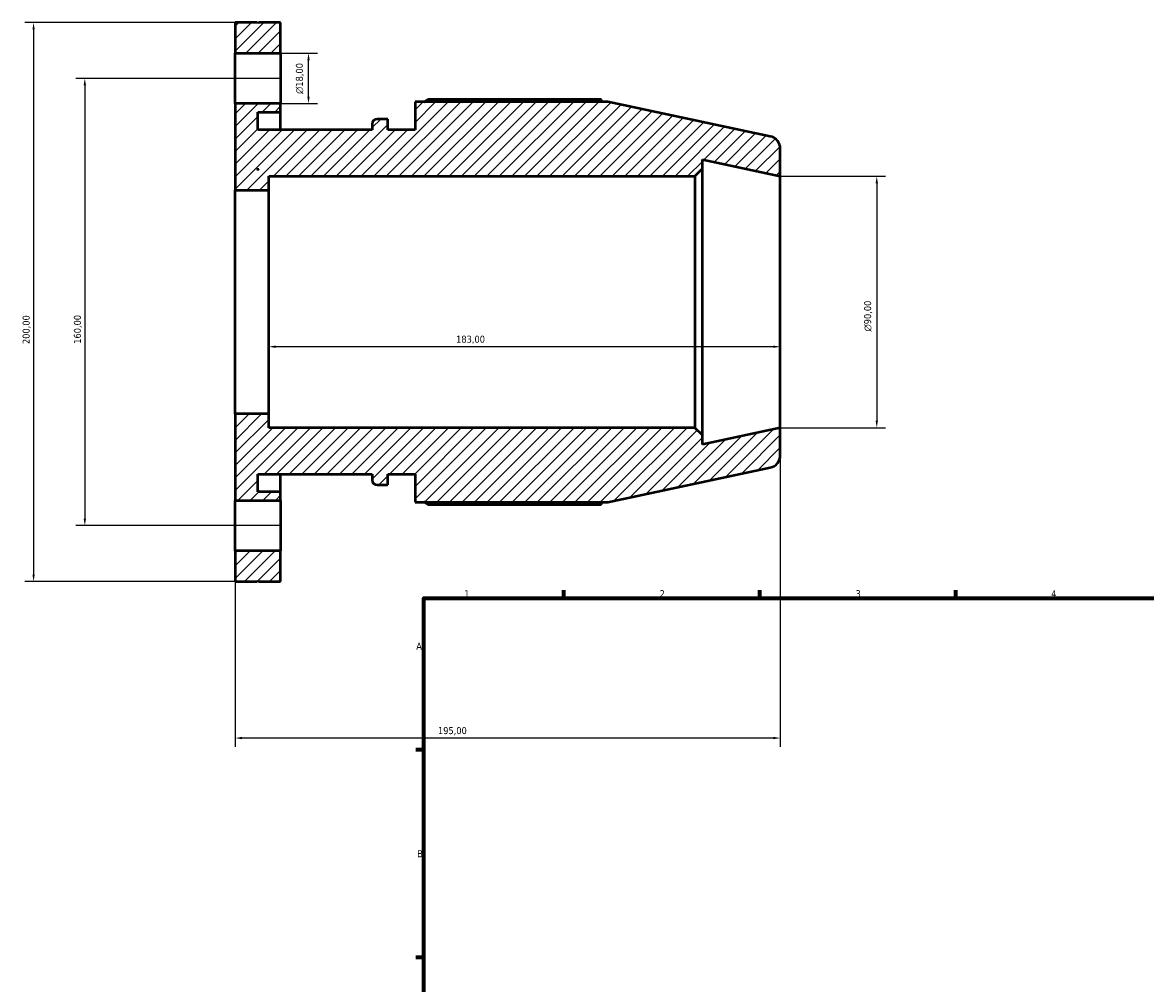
# Model space of a CAD drawing. Header units: millimetres. Extents: x -124 to 940, y -100 to 782.
# Tile 2 of 6: x -124 to 278, y 436 to 780. Entities that reach past the tile are written whole.
import ezdxf

# ---------------------------------------------------------------- set-up
doc = ezdxf.new("R2010")
doc.units = ezdxf.units.MM
for name, color, linetype, lineweight in [('Border (ISO)', 7, 'Continuous', 70), ('Dimension (ISO)', 7, 'Continuous', 25), ('Hatch (ISO)', 7, 'Continuous', 18), ('Visible (ISO)', 7, 'Continuous', 50)]:
    doc.layers.add(name, color=color, linetype=linetype, lineweight=lineweight)
doc.styles.add('Note Text (ISO)', font='tahoma.ttf')
doc.dimstyles.new('Default (ISO)', dxfattribs={"dimtxt": 2.5, "dimasz": 2.5, "dimexe": 3.175, "dimexo": 0, "dimgap": 0.762, "dimtad": 1, "dimrnd": 1e-08, "dimzin": 0, "dimtxsty": 'Note Text (ISO)', "dimcen": 0.09, "dimdle": 10, "dimclrd": 256, "dimclre": 256, "dimclrt": 232, "dimazin": 0, "dimtfac": 1.40208, "dimtmove": 0, "dimatfit": 3, "dimfxl": 1, "dimtolj": 1, "dimtzin": 0, "dimlwd": -1, "dimlwe": -1, "dimarcsym": 0})

# ---------------------------------------------------------------- blocks, each defined once
blk = doc.blocks.new('Borders Default Border')
at = {"layer": 'Border (ISO)'}
for p, q in [((70.08, 574), (70.08, 576.9)), ((140.17, 574), (140.17, 576.9)), ((210.25, 574), (210.25, 576.9)), ((20, 519.75), (17.1, 519.75)), ((20, 445.5), (17.1, 445.5))]:
    blk.add_line(p, q, dxfattribs=at)
at = {"layer": 'Border (ISO)', "flags": 128}
blk.add_lwpolyline([(20, 20), (20, 574), (821, 574), (821, 20), (20, 20)], dxfattribs=at)
at = {"layer": 'Border (ISO)', "color": 232, "true_color": 0xca0064, "char_height": 2.5, "attachment_point": 7, "style": 'Note Text (ISO)'}
for s, insert in [('1', (34.48, 574.4)), ('2', (104.37, 574.4)), ('3', (174.43, 574.35)), ('4', (244.42, 574.4)), ('A', (17.29, 555.62)), ('B', (17.59, 481.37))]:
    blk.add_mtext(s, dxfattribs=dict(at, insert=insert))
blk = doc.blocks.new('*D7')
at = {"layer": 'Defpoints', "color": 0, "transparency": 16777216}
for p in [(-47.5, 640), (147.5, 635), (-47.5, 524)]:
    blk.add_point(p, dxfattribs=at)
at = {"layer": 'Dimension (ISO)', "transparency": 16777216}
for p, q in [((-47.5, 640), (-47.5, 520.83)), ((147.5, 635), (147.5, 520.83)), ((145, 524), (-45, 524))]:
    blk.add_line(p, q, dxfattribs=at)
for points in [[(-45, 524.42), (-45, 523.58), (-47.5, 524)], [(145, 524.42), (145, 523.58), (147.5, 524)]]:
    blk.add_solid(points, dxfattribs=at)
at = {"layer": 'Dimension (ISO)', "color": 232, "true_color": 0xca0064, "transparency": 16777216, "insert": (25.05, 527.93), "char_height": 2.5, "attachment_point": 1, "style": 'Note Text (ISO)'}
blk.add_mtext('\\A1;195,00', dxfattribs=at)
blk = doc.blocks.new('*D8')
at = {"layer": 'Defpoints', "color": 0, "transparency": 16777216}
for p in [(-35.5, 680), (147.5, 680), (-35.5, 664)]:
    blk.add_point(p, dxfattribs=at)
at = {"layer": 'Dimension (ISO)', "transparency": 16777216}
blk.add_line((145, 664), (-33, 664), dxfattribs=at)
for points in [[(-33, 664.42), (-33, 663.58), (-35.5, 664)], [(145, 664.42), (145, 663.58), (147.5, 664)]]:
    blk.add_solid(points, dxfattribs=at)
at = {"layer": 'Dimension (ISO)', "color": 232, "true_color": 0xca0064, "transparency": 16777216, "insert": (31.55, 667.94), "char_height": 2.5, "attachment_point": 1, "style": 'Note Text (ISO)'}
blk.add_mtext('\\A1;183,00', dxfattribs=at)
blk = doc.blocks.new('*D9')
at = {"layer": 'Defpoints', "color": 0, "transparency": 16777216}
for p in [(147.5, 725), (147.5, 635), (182.02, 635)]:
    blk.add_point(p, dxfattribs=at)
at = {"layer": 'Dimension (ISO)', "transparency": 16777216}
for p, q in [((147.5, 725), (185.19, 725)), ((182.02, 722.5), (182.02, 637.5)), ((147.5, 635), (185.19, 635))]:
    blk.add_line(p, q, dxfattribs=at)
for points in [[(181.6, 722.5), (182.43, 722.5), (182.02, 725)], [(181.6, 637.5), (182.43, 637.5), (182.02, 635)]]:
    blk.add_solid(points, dxfattribs=at)
at = {"layer": 'Dimension (ISO)', "color": 232, "true_color": 0xca0064, "transparency": 16777216, "insert": (177.49, 669.44), "char_height": 2.5, "attachment_point": 1, "rotation": 90, "style": 'Note Text (ISO)'}
blk.add_mtext('\\A1;\\fAIGDT|b0|i0;\\H2.5000;\\ln\\fTahoma|b0|i0;\\H2.5000;90,00', dxfattribs=at)
blk = doc.blocks.new('*D10')
at = {"layer": 'Defpoints', "color": 0, "transparency": 16777216}
for p in [(-31.25, 760), (-101.25, 600), (-31.25, 600)]:
    blk.add_point(p, dxfattribs=at)
at = {"layer": 'Dimension (ISO)', "transparency": 16777216}
for p, q in [((-31.25, 760), (-104.42, 760)), ((-101.25, 757.5), (-101.25, 602.5)), ((-31.25, 600), (-104.42, 600))]:
    blk.add_line(p, q, dxfattribs=at)
for points in [[(-101.67, 757.5), (-100.83, 757.5), (-101.25, 760)], [(-101.67, 602.5), (-100.83, 602.5), (-101.25, 600)]]:
    blk.add_solid(points, dxfattribs=at)
at = {"layer": 'Dimension (ISO)', "color": 232, "true_color": 0xca0064, "transparency": 16777216, "insert": (-105.18, 665.05), "char_height": 2.5, "attachment_point": 1, "rotation": 90, "style": 'Note Text (ISO)'}
blk.add_mtext('\\A1;160,00', dxfattribs=at)
blk = doc.blocks.new('*D11')
at = {"layer": 'Defpoints', "color": 0, "transparency": 16777216}
for p in [(-47.5, 780), (-119.59, 580), (-47.5, 580)]:
    blk.add_point(p, dxfattribs=at)
at = {"layer": 'Dimension (ISO)', "transparency": 16777216}
for p, q in [((-47.5, 780), (-122.76, 780)), ((-119.59, 777.5), (-119.59, 582.5)), ((-47.5, 580), (-122.76, 580))]:
    blk.add_line(p, q, dxfattribs=at)
for points in [[(-120, 777.5), (-119.17, 777.5), (-119.59, 780)], [(-120, 582.5), (-119.17, 582.5), (-119.59, 580)]]:
    blk.add_solid(points, dxfattribs=at)
at = {"layer": 'Dimension (ISO)', "color": 232, "true_color": 0xca0064, "transparency": 16777216, "insert": (-123.52, 664.95), "char_height": 2.5, "attachment_point": 1, "rotation": 90, "style": 'Note Text (ISO)'}
blk.add_mtext('\\A1;200,00', dxfattribs=at)
blk = doc.blocks.new('*D13')
at = {"layer": 'Defpoints', "color": 0, "transparency": 16777216}
for p in [(-31.25, 769), (-21.25, 769), (-31.25, 751)]:
    blk.add_point(p, dxfattribs=at)
at = {"layer": 'Dimension (ISO)', "transparency": 16777216}
for p, q in [((-31.25, 769), (-18.07, 769)), ((-21.25, 753.5), (-21.25, 766.5)), ((-31.25, 751), (-18.07, 751))]:
    blk.add_line(p, q, dxfattribs=at)
for points in [[(-21.67, 766.5), (-20.83, 766.5), (-21.25, 769)], [(-21.67, 753.5), (-20.83, 753.5), (-21.25, 751)]]:
    blk.add_solid(points, dxfattribs=at)
at = {"layer": 'Dimension (ISO)', "color": 232, "true_color": 0xca0064, "transparency": 16777216, "insert": (-25.77, 754.44), "char_height": 2.5, "attachment_point": 1, "rotation": 90, "style": 'Note Text (ISO)'}
blk.add_mtext('\\A1;\\fAIGDT|b0|i0;\\H2.5000;\\ln\\fTahoma|b0|i0;\\H2.5000;18,00', dxfattribs=at)

msp = doc.modelspace()

# ---------------------------------------------------------------- hatches: boundary and pattern name
at = {"layer": 'Hatch (ISO)'}
h = msp.add_hatch(dxfattribs=at)
h.set_pattern_fill('ANSI31', color=256, scale=25.4, style=0)
h.set_pattern_definition([(45, (0, 0), (-2.245064, 2.245064), [])])
h.paths.add_polyline_path([(-31.25, 591), (-47.5, 591), (-47.5, 580), (-39.675, 580), (-39.375, 580.3), (-39.075, 580), (-31.25, 580)])
h.paths.add_polyline_path([(-47.5, 769), (-31.25, 769), (-31.25, 780), (-39.075, 780), (-39.375, 779.7), (-39.675, 780), (-47.5, 780)])
edge = h.paths.add_edge_path()
edge.add_ellipse((143, 625.144), major_axis=(0.936, -4.402), ratio=1, start_angle=0, end_angle=78)
edge.add_line((147.5, 625.144), (147.5, 635))
edge.add_line((147.5, 635), (119.643, 629.079))
edge.add_line((119.643, 629.079), (119.643, 632.3))
edge.add_line((119.643, 632.3), (116.943, 635))
edge.add_line((116.943, 635), (-35.5, 635))
edge.add_line((-35.5, 635), (-35.5, 640))
edge.add_line((-35.5, 640), (-47.5, 640))
edge.add_line((-47.5, 640), (-47.5, 609))
edge.add_line((-47.5, 609), (-31.25, 609))
edge.add_line((-31.25, 609), (-31.25, 612.05))
edge.add_line((-31.25, 612.05), (-39.375, 612.05))
edge.add_line((-39.375, 612.05), (-39.375, 618.4))
edge.add_line((-39.375, 618.4), (1.529, 618.4))
edge.add_line((1.529, 618.4), (1.529, 616.35))
edge.add_ellipse((3.329, 616.35), major_axis=(-1.8, 0), ratio=1, start_angle=0, end_angle=90)
edge.add_line((3.329, 614.55), (7.1, 614.55))
edge.add_line((7.1, 614.55), (7.1, 618.4))
edge.add_line((7.1, 618.4), (16.85, 618.4))
edge.add_line((16.85, 618.4), (16.85, 608.39))
edge.add_line((16.85, 608.39), (85.822, 608.39))
edge.add_line((85.822, 608.39), (143.936, 620.742))
edge = h.paths.add_edge_path()
edge.add_ellipse((143, 734.856), major_axis=(4.5, 0), ratio=1, start_angle=0, end_angle=78)
edge.add_line((143.936, 739.258), (85.822, 751.61))
edge.add_line((85.822, 751.61), (16.85, 751.61))
edge.add_line((16.85, 751.61), (16.85, 741.6))
edge.add_line((16.85, 741.6), (7.1, 741.6))
edge.add_line((7.1, 741.6), (7.1, 745.45))
edge.add_line((7.1, 745.45), (3.329, 745.45))
edge.add_ellipse((3.329, 743.65), major_axis=(0, 1.8), ratio=1, start_angle=0, end_angle=90)
edge.add_line((1.529, 743.65), (1.529, 741.6))
edge.add_line((1.529, 741.6), (-39.375, 741.6))
edge.add_line((-39.375, 741.6), (-39.375, 747.95))
edge.add_line((-39.375, 747.95), (-31.25, 747.95))
edge.add_line((-31.25, 747.95), (-31.25, 751))
edge.add_line((-31.25, 751), (-47.5, 751))
edge.add_line((-47.5, 751), (-47.5, 720))
edge.add_line((-47.5, 720), (-35.5, 720))
edge.add_line((-35.5, 720), (-35.5, 725))
edge.add_line((-35.5, 725), (116.943, 725))
edge.add_line((116.943, 725), (119.643, 727.7))
edge.add_line((119.643, 727.7), (119.643, 730.921))
edge.add_line((119.643, 730.921), (147.5, 725))
edge.add_line((147.5, 725), (147.5, 734.856))
h.paths.add_polyline_path([(-39.375, 727.269), (-39.675, 727.569), (-39.075, 727.569)], flags=0)

# ---------------------------------------------------------------- linework, layer by layer
at = {"layer": 'Visible (ISO)'}
for p, q in [((-39.675, 780), (-47.5, 780)), ((-47.5, 780), (-47.5, 769)), ((-39.375, 779.7), (-39.675, 780)), ((-39.075, 780), (-39.375, 779.7)), ((-31.25, 780), (-39.075, 780)), ((-31.25, 769), (-31.25, 780)), ((-47.5, 769), (-31.25, 769)), ((-47.5, 751), (-47.5, 769)), ((-31.25, 769), (-31.25, 751)), ((85.822, 751.61), (16.85, 751.61)), ((16.85, 751.61), (16.85, 741.6)), ((83.399, 752.451), (21.47, 752.451)), ((143.936, 739.258), (85.822, 751.61)), ((-31.25, 751), (-47.5, 751)), ((-47.5, 751), (-47.5, 720)), ((-39.375, 741.6), (-39.375, 747.95)), ((-39.375, 747.95), (-31.25, 747.95)), ((-31.25, 747.95), (-31.25, 751)), ((-31.25, 741.6), (-31.25, 747.95)), ((1.529, 743.65), (1.529, 741.6)), ((7.1, 745.45), (3.329, 745.45)), ((7.1, 741.6), (7.1, 745.45)), ((1.529, 741.6), (-39.375, 741.6)), ((16.85, 741.6), (7.1, 741.6)), ((147.5, 725), (147.5, 734.856)), ((-39.375, 727.269), (-39.675, 727.569)), ((-39.675, 727.569), (-39.075, 727.569)), ((-39.075, 727.569), (-39.375, 727.269)), ((-39.201, 727.569), (-39.375, 727.269)), ((116.943, 725), (119.643, 727.7)), ((119.643, 727.7), (119.643, 730.921)), ((119.643, 730.921), (147.5, 725)), ((119.643, 632.3), (119.643, 727.7)), ((-35.5, 720), (-35.5, 725)), ((-35.5, 725), (116.943, 725)), ((116.943, 725), (116.943, 635)), ((147.5, 635), (147.5, 725)), ((-47.5, 720), (-35.5, 720)), ((-47.5, 640), (-47.5, 720)), ((-35.5, 640), (-35.5, 720)), ((-35.5, 640), (-47.5, 640)), ((-47.5, 640), (-47.5, 609)), ((-35.5, 635), (-35.5, 640)), ((116.943, 635), (-35.5, 635)), ((119.643, 632.3), (116.943, 635)), ((147.5, 635), (119.643, 629.079)), ((147.5, 625.144), (147.5, 635)), ((119.643, 629.079), (119.643, 632.3)), ((85.822, 608.39), (143.936, 620.742)), ((-39.375, 612.05), (-39.375, 618.4)), ((-39.375, 618.4), (1.529, 618.4)), ((-31.25, 612.05), (-31.25, 618.4)), ((1.529, 618.4), (1.529, 616.35)), ((7.1, 614.55), (7.1, 618.4)), ((7.1, 618.4), (16.85, 618.4)), ((16.85, 618.4), (16.85, 608.39)), ((-31.25, 612.05), (-39.375, 612.05)), ((-31.25, 609), (-31.25, 612.05)), ((3.329, 614.55), (7.1, 614.55)), ((-47.5, 609), (-31.25, 609)), ((-47.5, 591), (-47.5, 609)), ((-31.25, 609), (-31.25, 591)), ((16.85, 608.39), (85.822, 608.39)), ((21.47, 607.549), (83.399, 607.549)), ((-31.25, 591), (-47.5, 591)), ((-47.5, 591), (-47.5, 580)), ((-31.25, 580), (-31.25, 591)), ((-47.5, 580), (-39.675, 580)), ((-39.675, 580), (-39.375, 580.3)), ((-39.375, 580.3), (-39.075, 580)), ((-39.075, 580), (-31.25, 580))]:
    msp.add_line(p, q, dxfattribs=at)
for centre, radius, start, end in [((3.329, 743.65), 1.8, 90, 180), ((143, 734.856), 4.5, 0, 78), ((143, 625.144), 4.5, 282, 0), ((3.329, 616.35), 1.8, 180, 270)]:
    msp.add_arc(centre, radius, start, end, dxfattribs=at)
for points, weights in [([(20.128, 751.61), (20.788, 752.027), (21.47, 752.451)], [1.01148108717, 1.01351928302, 1.01541112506]), ([(83.835, 751.61), (83.62, 752.027), (83.399, 752.451)], [1.00046135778, 1.0003047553, 1]), ([(21.47, 607.549), (20.788, 607.973), (20.128, 608.39)], [1.01541112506, 1.01351928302, 1.01148108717]), ([(83.399, 607.549), (83.62, 607.973), (83.835, 608.39)], [1, 1.0003047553, 1.00046135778])]:
    msp.add_rational_spline(points, weights, degree=2, dxfattribs=at)

# ---------------------------------------------------------------- block references
msp.add_blockref('Borders Default Border', (0, 0))

# ---------------------------------------------------------------- dimensions: what is measured, and where the dimension line sits
at = {"layer": 'Dimension (ISO)'}
for base, p1, p2, angle, override, picture, middle in [((-119.587, 580), (-47.5, 780), (-47.5, 580), 90, {"dimdec": 2, "dimtp": 0, "dimtm": 0, "dimtdec": 2, "dimtofl": 0, "dimatfit": 1}, '*D11', (-119.588, 670)), ((-101.25, 600), (-31.25, 760), (-31.25, 600), 90, {"dimdec": 2, "dimtp": 0, "dimtm": 0, "dimtdec": 2, "dimtofl": 0, "dimatfit": 1}, '*D10', (-101.25, 670)), ((-35.5, 664), (147.5, 680), (-35.5, 680), 180, {"dimdec": 2, "dimse1": 1, "dimse2": 1, "dimtp": 0, "dimtm": 0, "dimtdec": 2, "dimtofl": 0, "dimatfit": 1}, '*D8', (36.5, 664)), ((-47.5, 524), (147.5, 635), (-47.5, 640), 180, {"dimdec": 2, "dimtp": 0, "dimtm": 0, "dimtdec": 2, "dimtofl": 0, "dimatfit": 1}, '*D7', (30, 524))]:
    dim = msp.add_linear_dim(base=base, p1=p1, p2=p2, angle=angle, dimstyle='Default (ISO)', override=override, dxfattribs=at)
    dim.commit()
    dim.dimension.update_dxf_attribs({"geometry": picture, "text_midpoint": middle, "dimtype": 160})
for base, p1, p2, picture, middle in [((-21.25, 769), (-31.25, 751), (-31.25, 769), '*D13', (-21.25, 760)), ((182.015, 635), (147.5, 725), (147.5, 635), '*D9', (182.015, 675))]:
    dim = msp.add_linear_dim(base=base, p1=p1, p2=p2, angle=90, text='\\fAIGDT|b0|i0;\\H2.5000;\\ln\\fTahoma|b0|i0;\\H2.5000;<>', dimstyle='Default (ISO)', override={"dimdec": 2, "dimtp": 0, "dimtm": 0, "dimtdec": 2, "dimtofl": 0, "dimatfit": 1}, dxfattribs=at)
    dim.commit()
    dim.dimension.update_dxf_attribs({"geometry": picture, "text_midpoint": middle, "dimtype": 160})

doc.saveas('drawing.dxf')
